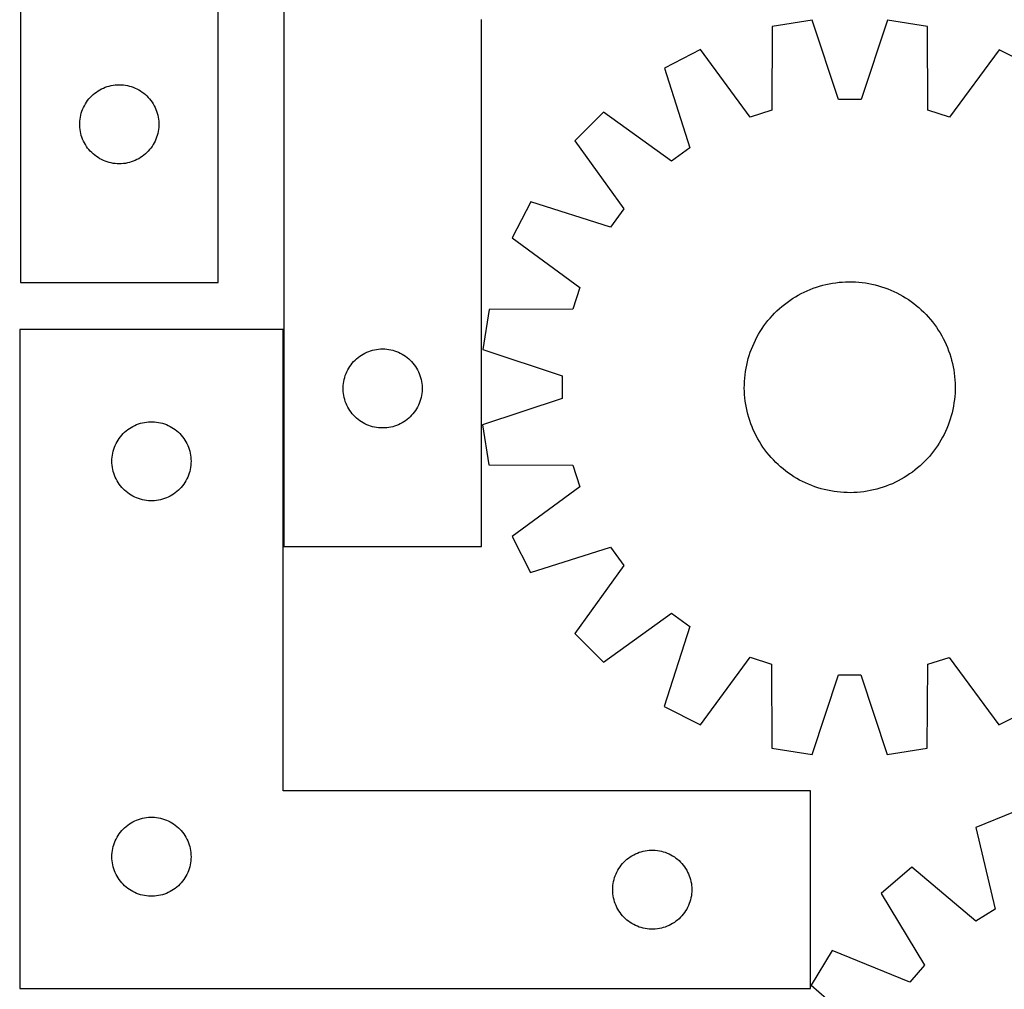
# Model space of a CAD drawing. Header units: millimetres. Extents: x 7 to 1493, y 7 to 2993.
# Tile 7 of 13: x 7 to 380, y 2424 to 2792. Entities that reach past the tile are written whole.
import ezdxf

# ---------------------------------------------------------------- set-up
doc = ezdxf.new("R2010")
doc.units = ezdxf.units.MM
doc.layers.add('COMMON', color=5, linetype='CONTINUOUS', true_color=0x0000ff)
doc.layers.add('CUT', color=7, linetype='CONTINUOUS', true_color=0x000000)

msp = doc.modelspace()

# ---------------------------------------------------------------- linework, layer by layer
at = {"layer": 'COMMON'}
msp.add_line((106.611902, 2591.950983), (106.611902, 2674.332825), dxfattribs=at)
at = {"layer": 'CUT'}
for p, q in [((6.792164, 2992.150984), (6.792164, 2692.150984)), ((81.792164, 2692.150984), (81.792164, 2892.150984)), ((106.711902, 2891.950983), (106.711902, 2591.950983)), ((181.711902, 2591.950983), (181.711902, 2791.950983)), ((307.196099, 2791.690685), (291.998923, 2789.287275)), ((317.17141, 2761.5333), (307.196099, 2791.690685)), ((335.734945, 2791.684117), (325.745753, 2761.531326)), ((350.931014, 2789.273711), (335.734945, 2791.684117)), ((291.998923, 2789.287275), (291.816361, 2757.523436)), ((351.098954, 2757.509792), (350.931014, 2789.273711)), ((264.854836, 2780.474533), (251.144158, 2773.492567)), ((283.661066, 2754.875695), (264.854836, 2780.474533)), ((378.07104, 2780.448475), (359.253029, 2754.858297)), ((391.778503, 2773.4602), (378.07104, 2780.448475)), ((251.144158, 2773.492567), (260.786098, 2743.226947)), ((34.983022, 2763.912781), (35.600848, 2764.376409)), ((35.600848, 2764.376409), (36.241721, 2764.807617)), ((36.241721, 2764.807617), (36.903943, 2765.205262)), ((36.903943, 2765.205262), (37.585757, 2765.56829)), ((37.585757, 2765.56829), (38.285355, 2765.895737)), ((38.285355, 2765.895737), (39.000883, 2766.186736)), ((39.000883, 2766.186736), (39.730442, 2766.440514)), ((39.730442, 2766.440514), (40.472097, 2766.6564)), ((40.472097, 2766.6564), (41.223883, 2766.833819)), ((41.223883, 2766.833819), (41.983805, 2766.972302)), ((41.983805, 2766.972302), (42.749849, 2767.071482)), ((42.749849, 2767.071482), (43.519983, 2767.131095)), ((43.519983, 2767.131095), (44.292164, 2767.150984)), ((44.292164, 2767.150984), (45.064345, 2767.131095)), ((45.064345, 2767.131095), (45.834479, 2767.071482)), ((45.834479, 2767.071482), (46.600523, 2766.972302)), ((46.600523, 2766.972302), (47.360445, 2766.833819)), ((47.360445, 2766.833819), (48.112231, 2766.6564)), ((48.112231, 2766.6564), (48.853887, 2766.440514)), ((48.853887, 2766.440514), (49.583445, 2766.186736)), ((49.583445, 2766.186736), (50.298973, 2765.895737)), ((50.298973, 2765.895737), (50.998571, 2765.56829)), ((50.998571, 2765.56829), (51.680385, 2765.205262)), ((51.680385, 2765.205262), (52.342607, 2764.807617)), ((52.342607, 2764.807617), (52.98348, 2764.376409)), ((52.98348, 2764.376409), (53.601306, 2763.912781)), ((31.847009, 2760.52464), (32.294575, 2761.154198)), ((32.294575, 2761.154198), (32.773957, 2761.759881)), ((32.773957, 2761.759881), (33.283884, 2762.340084)), ((33.283884, 2762.340084), (33.823002, 2762.893267)), ((33.823002, 2762.893267), (34.389882, 2763.417963)), ((34.389882, 2763.417963), (34.983022, 2763.912781)), ((53.601306, 2763.912781), (54.194446, 2763.417963)), ((54.194446, 2763.417963), (54.761326, 2762.893267)), ((54.761326, 2762.893267), (55.300445, 2762.340084)), ((55.300445, 2762.340084), (55.810371, 2761.759881)), ((55.810371, 2761.759881), (56.289753, 2761.154198)), ((56.289753, 2761.154198), (56.737319, 2760.52464)), ((325.745753, 2761.531326), (317.17141, 2761.5333)), ((29.889916, 2756.343268), (30.124826, 2757.079119)), ((30.124826, 2757.079119), (30.397304, 2757.801902)), ((30.397304, 2757.801902), (30.70663, 2758.5097)), ((30.70663, 2758.5097), (31.051982, 2759.200635)), ((31.051982, 2759.200635), (31.432445, 2759.872876)), ((31.432445, 2759.872876), (31.847009, 2760.52464)), ((56.737319, 2760.52464), (57.151883, 2759.872876)), ((57.151883, 2759.872876), (57.532346, 2759.200635)), ((57.532346, 2759.200635), (57.877698, 2758.5097)), ((57.877698, 2758.5097), (58.187024, 2757.801902)), ((58.187024, 2757.801902), (58.459502, 2757.079119)), ((58.459502, 2757.079119), (58.694412, 2756.343268)), ((291.816361, 2757.523436), (283.661066, 2754.875695)), ((359.253029, 2754.858297), (351.098954, 2757.509792)), ((29.297137, 2752.537202), (29.336901, 2753.308616)), ((29.336901, 2753.308616), (29.416324, 2754.076959)), ((29.416324, 2754.076959), (29.535195, 2754.840195)), ((29.535195, 2754.840195), (29.693198, 2755.5963)), ((29.693198, 2755.5963), (29.889916, 2756.343268)), ((58.694412, 2756.343268), (58.89113, 2755.5963)), ((58.89113, 2755.5963), (59.049133, 2754.840195)), ((59.049133, 2754.840195), (59.168004, 2754.076959)), ((59.168004, 2754.076959), (59.247427, 2753.308616)), ((59.247427, 2753.308616), (59.287191, 2752.537202)), ((228.051885, 2756.723168), (217.169801, 2745.846092)), ((253.848148, 2738.188671), (228.051885, 2756.723168)), ((29.297137, 2751.764765), (29.297137, 2752.537202)), ((29.336901, 2750.993352), (29.297137, 2751.764765)), ((29.416324, 2750.225008), (29.336901, 2750.993352)), ((29.535195, 2749.461772), (29.416324, 2750.225008)), ((29.693198, 2748.705668), (29.535195, 2749.461772)), ((59.049133, 2749.461772), (58.89113, 2748.705668)), ((59.168004, 2750.225008), (59.049133, 2749.461772)), ((59.247427, 2750.993352), (59.168004, 2750.225008)), ((59.287191, 2751.764765), (59.247427, 2750.993352)), ((59.287191, 2752.537202), (59.287191, 2751.764765)), ((29.889916, 2747.958699), (29.693198, 2748.705668)), ((30.124826, 2747.222848), (29.889916, 2747.958699)), ((30.397304, 2746.500065), (30.124826, 2747.222848)), ((30.70663, 2745.792268), (30.397304, 2746.500065)), ((31.051982, 2745.101333), (30.70663, 2745.792268)), ((57.877698, 2745.792268), (57.532346, 2745.101333)), ((58.187024, 2746.500065), (57.877698, 2745.792268)), ((58.459502, 2747.222848), (58.187024, 2746.500065)), ((58.694412, 2747.958699), (58.459502, 2747.222848)), ((58.89113, 2748.705668), (58.694412, 2747.958699)), ((217.169801, 2745.846092), (235.692421, 2720.0413)), ((31.432445, 2744.429092), (31.051982, 2745.101333)), ((31.847009, 2743.777328), (31.432445, 2744.429092)), ((32.294575, 2743.147769), (31.847009, 2743.777328)), ((32.773957, 2742.542086), (32.294575, 2743.147769)), ((33.283884, 2741.961884), (32.773957, 2742.542086)), ((33.823002, 2741.408701), (33.283884, 2741.961884)), ((55.300445, 2741.961884), (54.761326, 2741.408701)), ((55.810371, 2742.542086), (55.300445, 2741.961884)), ((56.289753, 2743.147769), (55.810371, 2742.542086)), ((56.737319, 2743.777328), (56.289753, 2743.147769)), ((57.151883, 2744.429092), (56.737319, 2743.777328)), ((57.532346, 2745.101333), (57.151883, 2744.429092)), ((260.786098, 2743.226947), (253.848148, 2738.188671)), ((34.389882, 2740.884005), (33.823002, 2741.408701)), ((34.983022, 2740.389187), (34.389882, 2740.884005)), ((35.600848, 2739.925559), (34.983022, 2740.389187)), ((36.241721, 2739.49435), (35.600848, 2739.925559)), ((36.903943, 2739.096705), (36.241721, 2739.49435)), ((37.585757, 2738.733677), (36.903943, 2739.096705)), ((38.285355, 2738.40623), (37.585757, 2738.733677)), ((39.000883, 2738.115231), (38.285355, 2738.40623)), ((50.298973, 2738.40623), (49.583445, 2738.115231)), ((50.998571, 2738.733677), (50.298973, 2738.40623)), ((51.680385, 2739.096705), (50.998571, 2738.733677)), ((52.342607, 2739.49435), (51.680385, 2739.096705)), ((52.98348, 2739.925559), (52.342607, 2739.49435)), ((53.601306, 2740.389187), (52.98348, 2739.925559)), ((54.194446, 2740.884005), (53.601306, 2740.389187)), ((54.761326, 2741.408701), (54.194446, 2740.884005)), ((39.730442, 2737.861453), (39.000883, 2738.115231)), ((40.472097, 2737.645568), (39.730442, 2737.861453)), ((41.223883, 2737.468148), (40.472097, 2737.645568)), ((41.983805, 2737.329665), (41.223883, 2737.468148)), ((42.749849, 2737.230486), (41.983805, 2737.329665)), ((43.519983, 2737.170872), (42.749849, 2737.230486)), ((44.292164, 2737.150984), (43.519983, 2737.170872)), ((45.064345, 2737.170872), (44.292164, 2737.150984)), ((45.834479, 2737.230486), (45.064345, 2737.170872)), ((46.600523, 2737.329665), (45.834479, 2737.230486)), ((47.360445, 2737.468148), (46.600523, 2737.329665)), ((48.112231, 2737.645568), (47.360445, 2737.468148)), ((48.853887, 2737.861453), (48.112231, 2737.645568)), ((49.583445, 2738.115231), (48.853887, 2737.861453)), ((200.389773, 2722.761541), (193.401498, 2709.054077)), ((230.650952, 2713.10567), (200.389773, 2722.761541)), ((235.692421, 2720.0413), (230.650952, 2713.10567)), ((193.401498, 2709.054077), (218.991676, 2690.236066)), ((6.792164, 2692.150984), (81.792164, 2692.150984)), ((218.991676, 2690.236066), (216.340181, 2682.081991)), ((306.425378, 2689.494224), (307.597423, 2689.947344)), ((307.597423, 2689.947344), (308.783123, 2690.363425)), ((308.783123, 2690.363425), (309.981306, 2690.742058)), ((309.981306, 2690.742058), (311.190792, 2691.082868)), ((311.190792, 2691.082868), (312.410386, 2691.385518)), ((312.410386, 2691.385518), (313.638885, 2691.649711)), ((313.638885, 2691.649711), (314.875076, 2691.875186)), ((314.875076, 2691.875186), (316.117739, 2692.061719)), ((316.117739, 2692.061719), (317.365648, 2692.209128)), ((317.365648, 2692.209128), (318.617572, 2692.317266)), ((318.617572, 2692.317266), (319.872275, 2692.386027)), ((319.872275, 2692.386027), (321.128518, 2692.415343)), ((321.128518, 2692.415343), (322.385062, 2692.405184)), ((322.385062, 2692.405184), (323.640667, 2692.355562)), ((323.640667, 2692.355562), (324.894094, 2692.266525)), ((324.894094, 2692.266525), (326.144106, 2692.13816)), ((326.144106, 2692.13816), (327.389469, 2691.970595)), ((327.389469, 2691.970595), (328.628954, 2691.763995)), ((328.628954, 2691.763995), (329.861338, 2691.518564)), ((329.861338, 2691.518564), (331.085405, 2691.234544)), ((331.085405, 2691.234544), (332.299946, 2690.912215)), ((332.299946, 2690.912215), (333.503764, 2690.551895)), ((333.503764, 2690.551895), (334.695669, 2690.15394)), ((334.695669, 2690.15394), (335.874487, 2689.718743)), ((335.874487, 2689.718743), (337.039053, 2689.246734)), ((298.698568, 2685.327359), (299.743541, 2686.02524)), ((299.743541, 2686.02524), (300.80992, 2686.689953)), ((300.80992, 2686.689953), (301.896651, 2687.320843)), ((301.896651, 2687.320843), (303.002663, 2687.917286)), ((303.002663, 2687.917286), (304.126864, 2688.478694)), ((304.126864, 2688.478694), (305.268145, 2689.004513)), ((305.268145, 2689.004513), (306.425378, 2689.494224)), ((337.039053, 2689.246734), (338.188218, 2688.738377)), ((338.188218, 2688.738377), (339.320848, 2688.194175)), ((339.320848, 2688.194175), (340.435825, 2687.614664)), ((340.435825, 2687.614664), (341.53205, 2687.000418)), ((341.53205, 2687.000418), (342.608439, 2686.352041)), ((342.608439, 2686.352041), (343.663931, 2685.670174)), ((293.830081, 2681.36565), (294.753016, 2682.218409)), ((294.753016, 2682.218409), (295.702281, 2683.041757)), ((295.702281, 2683.041757), (296.676941, 2683.834881)), ((296.676941, 2683.834881), (297.676031, 2684.596999)), ((297.676031, 2684.596999), (298.698568, 2685.327359)), ((343.663931, 2685.670174), (344.697485, 2684.95549)), ((344.697485, 2684.95549), (345.70808, 2684.208693)), ((345.70808, 2684.208693), (346.694719, 2683.430522)), ((346.694719, 2683.430522), (347.656427, 2682.621743)), ((347.656427, 2682.621743), (348.592257, 2681.783155)), ((184.576262, 2681.914051), (182.165856, 2666.717983)), ((216.340181, 2682.081991), (184.576262, 2681.914051)), ((290.419452, 2677.677756), (291.22823, 2678.639465)), ((291.22823, 2678.639465), (292.066818, 2679.575295)), ((292.066818, 2679.575295), (292.934386, 2680.484322)), ((292.934386, 2680.484322), (293.830081, 2681.36565)), ((348.592257, 2681.783155), (349.501285, 2680.915587)), ((349.501285, 2680.915587), (350.382613, 2680.019893)), ((350.382613, 2680.019893), (351.235372, 2679.096957)), ((351.235372, 2679.096957), (352.05872, 2678.147692)), ((288.179799, 2674.646968), (288.894484, 2675.680522)), ((288.894484, 2675.680522), (289.64128, 2676.691117)), ((289.64128, 2676.691117), (290.419452, 2677.677756)), ((352.05872, 2678.147692), (352.851844, 2677.173033)), ((352.851844, 2677.173033), (353.613962, 2676.173942)), ((353.613962, 2676.173942), (354.344322, 2675.151405)), ((354.344322, 2675.151405), (355.042203, 2674.106432)), ((106.511901, 2674.332825), (6.511901, 2674.332825)), ((6.511901, 2674.332825), (6.511901, 2424.332825)), ((106.511901, 2499.332825), (106.511901, 2674.332825)), ((285.655798, 2670.303885), (286.235309, 2671.418862)), ((286.235309, 2671.418862), (286.849555, 2672.515087)), ((286.849555, 2672.515087), (287.497932, 2673.591476)), ((287.497932, 2673.591476), (288.179799, 2674.646968)), ((355.042203, 2674.106432), (355.706916, 2673.040053)), ((355.706916, 2673.040053), (356.337806, 2671.953322)), ((356.337806, 2671.953322), (356.934249, 2670.84731)), ((284.13123, 2666.857524), (284.60324, 2668.02209)), ((284.60324, 2668.02209), (285.111596, 2669.171255)), ((285.111596, 2669.171255), (285.655798, 2670.303885)), ((356.934249, 2670.84731), (357.495657, 2669.723109)), ((357.495657, 2669.723109), (358.021476, 2668.581828)), ((358.021476, 2668.581828), (358.511187, 2667.424595)), ((358.511187, 2667.424595), (358.964307, 2666.25255)), ((134.30962, 2663.217962), (134.90276, 2663.71278)), ((134.90276, 2663.71278), (135.520585, 2664.176408)), ((135.520585, 2664.176408), (136.161459, 2664.607616)), ((136.161459, 2664.607616), (136.823681, 2665.005261)), ((136.823681, 2665.005261), (137.505495, 2665.368289)), ((137.505495, 2665.368289), (138.205093, 2665.695736)), ((138.205093, 2665.695736), (138.920621, 2665.986735)), ((138.920621, 2665.986735), (139.650179, 2666.240513)), ((139.650179, 2666.240513), (140.391835, 2666.456399)), ((140.391835, 2666.456399), (141.143621, 2666.633818)), ((141.143621, 2666.633818), (141.903543, 2666.772301)), ((141.903543, 2666.772301), (142.669587, 2666.871481)), ((142.669587, 2666.871481), (143.439721, 2666.931094)), ((143.439721, 2666.931094), (144.211902, 2666.950983)), ((144.211902, 2666.950983), (144.984083, 2666.931094)), ((144.984083, 2666.931094), (145.754217, 2666.871481)), ((145.754217, 2666.871481), (146.520261, 2666.772301)), ((146.520261, 2666.772301), (147.280183, 2666.633818)), ((147.280183, 2666.633818), (148.031969, 2666.456399)), ((148.031969, 2666.456399), (148.773624, 2666.240513)), ((148.773624, 2666.240513), (149.503183, 2665.986735)), ((149.503183, 2665.986735), (150.218711, 2665.695736)), ((150.218711, 2665.695736), (150.918309, 2665.368289)), ((150.918309, 2665.368289), (151.600123, 2665.005261)), ((151.600123, 2665.005261), (152.262345, 2664.607616)), ((152.262345, 2664.607616), (152.903218, 2664.176408)), ((152.903218, 2664.176408), (153.521044, 2663.71278)), ((153.521044, 2663.71278), (154.114184, 2663.217962)), ((182.165856, 2666.717983), (212.318647, 2656.72879)), ((282.937759, 2663.282983), (283.298078, 2664.486801)), ((283.298078, 2664.486801), (283.696033, 2665.678706)), ((283.696033, 2665.678706), (284.13123, 2666.857524)), ((358.964307, 2666.25255), (359.380388, 2665.06685)), ((359.380388, 2665.06685), (359.759021, 2663.868667)), ((359.759021, 2663.868667), (360.099831, 2662.659181)), ((131.352183, 2659.672875), (131.766747, 2660.324639)), ((131.766747, 2660.324639), (132.214313, 2660.954197)), ((132.214313, 2660.954197), (132.693695, 2661.55988)), ((132.693695, 2661.55988), (133.203621, 2662.140083)), ((133.203621, 2662.140083), (133.74274, 2662.693266)), ((133.74274, 2662.693266), (134.30962, 2663.217962)), ((154.114184, 2663.217962), (154.681064, 2662.693266)), ((154.681064, 2662.693266), (155.220182, 2662.140083)), ((155.220182, 2662.140083), (155.730109, 2661.55988)), ((155.730109, 2661.55988), (156.209491, 2660.954197)), ((156.209491, 2660.954197), (156.657057, 2660.324639)), ((156.657057, 2660.324639), (157.071621, 2659.672875)), ((282.085978, 2659.611991), (282.331409, 2660.844375)), ((282.331409, 2660.844375), (282.61543, 2662.068442)), ((282.61543, 2662.068442), (282.937759, 2663.282983)), ((360.099831, 2662.659181), (360.402481, 2661.439587)), ((360.402481, 2661.439587), (360.666674, 2660.211088)), ((360.666674, 2660.211088), (360.892149, 2658.974897)), ((129.612936, 2655.396299), (129.809654, 2656.143267)), ((129.809654, 2656.143267), (130.044564, 2656.879118)), ((130.044564, 2656.879118), (130.317042, 2657.601901)), ((130.317042, 2657.601901), (130.626368, 2658.309699)), ((130.626368, 2658.309699), (130.97172, 2659.000634)), ((130.97172, 2659.000634), (131.352183, 2659.672875)), ((157.071621, 2659.672875), (157.452084, 2659.000634)), ((157.452084, 2659.000634), (157.797436, 2658.309699)), ((157.797436, 2658.309699), (158.106761, 2657.601901)), ((158.106761, 2657.601901), (158.37924, 2656.879118)), ((158.37924, 2656.879118), (158.61415, 2656.143267)), ((158.61415, 2656.143267), (158.810868, 2655.396299)), ((212.318647, 2656.72879), (212.316673, 2648.154447)), ((281.583448, 2655.877132), (281.711813, 2657.127143)), ((281.711813, 2657.127143), (281.879378, 2658.372506)), ((281.879378, 2658.372506), (282.085978, 2659.611991)), ((360.892149, 2658.974897), (361.078682, 2657.732234)), ((361.078682, 2657.732234), (361.226091, 2656.484325)), ((361.226091, 2656.484325), (361.334229, 2655.232401)), ((129.216875, 2652.337201), (129.256639, 2653.108615)), ((129.216875, 2651.564764), (129.216875, 2652.337201)), ((129.256639, 2653.108615), (129.336062, 2653.876958)), ((129.336062, 2653.876958), (129.454933, 2654.640194)), ((129.454933, 2654.640194), (129.612936, 2655.396299)), ((158.810868, 2655.396299), (158.968871, 2654.640194)), ((158.968871, 2654.640194), (159.087742, 2653.876958)), ((159.087742, 2653.876958), (159.167165, 2653.108615)), ((159.167165, 2653.108615), (159.206929, 2652.337201)), ((159.206929, 2652.337201), (159.206929, 2651.564764)), ((281.43463, 2652.111555), (281.444789, 2653.368099)), ((281.444789, 2653.368099), (281.494411, 2654.623705)), ((281.494411, 2654.623705), (281.583448, 2655.877132)), ((361.334229, 2655.232401), (361.40299, 2653.977698)), ((361.40299, 2653.977698), (361.432306, 2652.721455)), ((361.432306, 2652.721455), (361.422147, 2651.464911)), ((129.256639, 2650.793351), (129.216875, 2651.564764)), ((129.336062, 2650.025007), (129.256639, 2650.793351)), ((129.454933, 2649.261771), (129.336062, 2650.025007)), ((129.612936, 2648.505667), (129.454933, 2649.261771)), ((158.968871, 2649.261771), (158.810868, 2648.505667)), ((159.087742, 2650.025007), (158.968871, 2649.261771)), ((159.167165, 2650.793351), (159.087742, 2650.025007)), ((159.206929, 2651.564764), (159.167165, 2650.793351)), ((281.463946, 2650.855312), (281.43463, 2652.111555)), ((281.532707, 2649.600609), (281.463946, 2650.855312)), ((281.640845, 2648.348685), (281.532707, 2649.600609)), ((361.283488, 2648.955879), (361.155123, 2647.705867)), ((361.372525, 2650.209306), (361.283488, 2648.955879)), ((361.422147, 2651.464911), (361.372525, 2650.209306)), ((129.809654, 2647.758698), (129.612936, 2648.505667)), ((130.044564, 2647.022847), (129.809654, 2647.758698)), ((130.317042, 2646.300064), (130.044564, 2647.022847)), ((130.626368, 2645.592267), (130.317042, 2646.300064)), ((130.97172, 2644.901332), (130.626368, 2645.592267)), ((131.352183, 2644.229091), (130.97172, 2644.901332)), ((157.452084, 2644.901332), (157.071621, 2644.229091)), ((157.797436, 2645.592267), (157.452084, 2644.901332)), ((158.106761, 2646.300064), (157.797436, 2645.592267)), ((158.37924, 2647.022847), (158.106761, 2646.300064)), ((158.61415, 2647.758698), (158.37924, 2647.022847)), ((158.810868, 2648.505667), (158.61415, 2647.758698)), ((212.316673, 2648.154447), (182.159288, 2638.179136)), ((281.788254, 2647.100776), (281.640845, 2648.348685)), ((281.974787, 2645.858113), (281.788254, 2647.100776)), ((282.200262, 2644.621922), (281.974787, 2645.858113)), ((360.780958, 2645.221019), (360.535527, 2643.988635)), ((360.987558, 2646.460504), (360.780958, 2645.221019)), ((361.155123, 2647.705867), (360.987558, 2646.460504)), ((131.766747, 2643.577327), (131.352183, 2644.229091)), ((132.214313, 2642.947768), (131.766747, 2643.577327)), ((132.693695, 2642.342085), (132.214313, 2642.947768)), ((133.203621, 2641.761883), (132.693695, 2642.342085)), ((133.74274, 2641.2087), (133.203621, 2641.761883)), ((134.30962, 2640.684004), (133.74274, 2641.2087)), ((154.681064, 2641.2087), (154.114184, 2640.684004)), ((155.220182, 2641.761883), (154.681064, 2641.2087)), ((155.730109, 2642.342085), (155.220182, 2641.761883)), ((156.209491, 2642.947768), (155.730109, 2642.342085)), ((156.657057, 2643.577327), (156.209491, 2642.947768)), ((157.071621, 2644.229091), (156.657057, 2643.577327)), ((282.464455, 2643.393423), (282.200262, 2644.621922)), ((282.767106, 2642.173829), (282.464455, 2643.393423)), ((283.107915, 2640.964344), (282.767106, 2642.173829)), ((359.929178, 2641.550027), (359.568858, 2640.346209)), ((360.251507, 2642.764568), (359.929178, 2641.550027)), ((360.535527, 2643.988635), (360.251507, 2642.764568)), ((48.790009, 2637.192545), (49.46225, 2637.573007)), ((49.46225, 2637.573007), (50.153185, 2637.918359)), ((50.153185, 2637.918359), (50.860983, 2638.227685)), ((50.860983, 2638.227685), (51.583765, 2638.500164)), ((51.583765, 2638.500164), (52.319616, 2638.735074)), ((52.319616, 2638.735074), (53.066585, 2638.931791)), ((53.066585, 2638.931791), (53.82269, 2639.089795)), ((53.82269, 2639.089795), (54.585926, 2639.208666)), ((54.585926, 2639.208666), (55.354269, 2639.288088)), ((55.354269, 2639.288088), (56.125682, 2639.327852)), ((56.125682, 2639.327852), (56.89812, 2639.327852)), ((56.89812, 2639.327852), (57.669533, 2639.288088)), ((57.669533, 2639.288088), (58.437876, 2639.208666)), ((58.437876, 2639.208666), (59.201112, 2639.089795)), ((59.201112, 2639.089795), (59.957217, 2638.931791)), ((59.957217, 2638.931791), (60.704185, 2638.735074)), ((60.704185, 2638.735074), (61.440037, 2638.500164)), ((61.440037, 2638.500164), (62.162819, 2638.227685)), ((62.162819, 2638.227685), (62.870617, 2637.918359)), ((62.870617, 2637.918359), (63.561552, 2637.573007)), ((63.561552, 2637.573007), (64.233793, 2637.192545)), ((134.90276, 2640.189186), (134.30962, 2640.684004)), ((135.520585, 2639.725558), (134.90276, 2640.189186)), ((136.161459, 2639.294349), (135.520585, 2639.725558)), ((136.823681, 2638.896704), (136.161459, 2639.294349)), ((137.505495, 2638.533676), (136.823681, 2638.896704)), ((138.205093, 2638.206229), (137.505495, 2638.533676)), ((138.920621, 2637.91523), (138.205093, 2638.206229)), ((139.650179, 2637.661452), (138.920621, 2637.91523)), ((140.391835, 2637.445567), (139.650179, 2637.661452)), ((141.143621, 2637.268147), (140.391835, 2637.445567)), ((148.031969, 2637.445567), (147.280183, 2637.268147)), ((148.773624, 2637.661452), (148.031969, 2637.445567)), ((149.503183, 2637.91523), (148.773624, 2637.661452)), ((150.218711, 2638.206229), (149.503183, 2637.91523)), ((150.918309, 2638.533676), (150.218711, 2638.206229)), ((151.600123, 2638.896704), (150.918309, 2638.533676)), ((152.262345, 2639.294349), (151.600123, 2638.896704)), ((152.903218, 2639.725558), (152.262345, 2639.294349)), ((153.521044, 2640.189186), (152.903218, 2639.725558)), ((154.114184, 2640.684004), (153.521044, 2640.189186)), ((182.159288, 2638.179136), (184.562699, 2622.98196)), ((283.486548, 2639.76616), (283.107915, 2640.964344)), ((283.902629, 2638.58046), (283.486548, 2639.76616)), ((284.355749, 2637.408415), (283.902629, 2638.58046)), ((284.84546, 2636.251182), (284.355749, 2637.408415)), ((358.735706, 2637.975486), (358.263696, 2636.81092)), ((359.170903, 2639.154304), (358.735706, 2637.975486)), ((359.568858, 2640.346209), (359.170903, 2639.154304)), ((44.286476, 2633.024142), (44.750104, 2633.641968)), ((44.750104, 2633.641968), (45.244922, 2634.235107)), ((45.244922, 2634.235107), (45.769618, 2634.801988)), ((45.769618, 2634.801988), (46.322801, 2635.341106)), ((46.322801, 2635.341106), (46.903003, 2635.851032)), ((46.903003, 2635.851032), (47.508687, 2636.330414)), ((47.508687, 2636.330414), (48.138245, 2636.777981)), ((48.138245, 2636.777981), (48.790009, 2637.192545)), ((64.233793, 2637.192545), (64.885557, 2636.777981)), ((64.885557, 2636.777981), (65.515115, 2636.330414)), ((65.515115, 2636.330414), (66.120799, 2635.851032)), ((66.120799, 2635.851032), (66.701001, 2635.341106)), ((66.701001, 2635.341106), (67.254184, 2634.801988)), ((67.254184, 2634.801988), (67.77888, 2634.235107)), ((67.77888, 2634.235107), (68.273698, 2633.641968)), ((68.273698, 2633.641968), (68.737326, 2633.024142)), ((141.903543, 2637.129664), (141.143621, 2637.268147)), ((142.669587, 2637.030485), (141.903543, 2637.129664)), ((143.439721, 2636.970871), (142.669587, 2637.030485)), ((144.211902, 2636.950983), (143.439721, 2636.970871)), ((144.984083, 2636.970871), (144.211902, 2636.950983)), ((145.754217, 2637.030485), (144.984083, 2636.970871)), ((146.520261, 2637.129664), (145.754217, 2637.030485)), ((147.280183, 2637.268147), (146.520261, 2637.129664)), ((285.371279, 2635.109901), (284.84546, 2636.251182)), ((285.932687, 2633.9857), (285.371279, 2635.109901)), ((286.52913, 2632.879688), (285.932687, 2633.9857)), ((357.211138, 2634.529125), (356.631627, 2633.414148)), ((357.75534, 2635.661755), (357.211138, 2634.529125)), ((358.263696, 2636.81092), (357.75534, 2635.661755)), ((42.476149, 2629.624107), (42.767147, 2630.339634)), ((42.767147, 2630.339634), (43.094595, 2631.039232)), ((43.094595, 2631.039232), (43.457622, 2631.721046)), ((43.457622, 2631.721046), (43.855268, 2632.383268)), ((43.855268, 2632.383268), (44.286476, 2633.024142)), ((68.737326, 2633.024142), (69.168534, 2632.383268)), ((69.168534, 2632.383268), (69.56618, 2631.721046)), ((69.56618, 2631.721046), (69.929207, 2631.039232)), ((69.929207, 2631.039232), (70.256655, 2630.339634)), ((70.256655, 2630.339634), (70.547653, 2629.624107)), ((287.16002, 2631.792957), (286.52913, 2632.879688)), ((287.824733, 2630.726578), (287.16002, 2631.792957)), ((288.522614, 2629.681605), (287.824733, 2630.726578)), ((354.687137, 2630.186042), (353.972453, 2629.152488)), ((355.369004, 2631.241534), (354.687137, 2630.186042)), ((356.017381, 2632.317923), (355.369004, 2631.241534)), ((356.631627, 2633.414148), (356.017381, 2632.317923)), ((41.591403, 2625.87514), (41.690583, 2626.641184)), ((41.690583, 2626.641184), (41.829066, 2627.401106)), ((41.829066, 2627.401106), (42.006485, 2628.152892)), ((42.006485, 2628.152892), (42.22237, 2628.894548)), ((42.22237, 2628.894548), (42.476149, 2629.624107)), ((70.547653, 2629.624107), (70.801432, 2628.894548)), ((70.801432, 2628.894548), (71.017317, 2628.152892)), ((71.017317, 2628.152892), (71.194736, 2627.401106)), ((71.194736, 2627.401106), (71.333219, 2626.641184)), ((71.333219, 2626.641184), (71.432399, 2625.87514)), ((289.252974, 2628.659068), (288.522614, 2629.681605)), ((290.015092, 2627.659978), (289.252974, 2628.659068)), ((290.808216, 2626.685318), (290.015092, 2627.659978)), ((291.631564, 2625.736053), (290.808216, 2626.685318)), ((351.638706, 2626.193546), (350.800118, 2625.257716)), ((352.447485, 2627.155255), (351.638706, 2626.193546)), ((353.225656, 2628.141893), (352.447485, 2627.155255)), ((353.972453, 2629.152488), (353.225656, 2628.141893)), ((41.511901, 2624.332825), (41.53179, 2625.105007)), ((41.53179, 2623.560644), (41.511901, 2624.332825)), ((41.53179, 2625.105007), (41.591403, 2625.87514)), ((41.591403, 2622.79051), (41.53179, 2623.560644)), ((41.690583, 2622.024467), (41.591403, 2622.79051)), ((71.432399, 2622.79051), (71.333219, 2622.024467)), ((71.432399, 2625.87514), (71.492012, 2625.105007)), ((71.492012, 2623.560644), (71.432399, 2622.79051)), ((71.492012, 2625.105007), (71.511901, 2624.332825)), ((71.511901, 2624.332825), (71.492012, 2623.560644)), ((184.562699, 2622.98196), (216.326537, 2622.799398)), ((216.326537, 2622.799398), (218.974278, 2614.644103)), ((292.484323, 2624.813118), (291.631564, 2625.736053)), ((293.365651, 2623.917424), (292.484323, 2624.813118)), ((294.274679, 2623.049855), (293.365651, 2623.917424)), ((295.210509, 2622.211267), (294.274679, 2623.049855)), ((348.11392, 2622.614601), (347.164655, 2621.791254)), ((349.036856, 2623.46736), (348.11392, 2622.614601)), ((349.93255, 2624.348688), (349.036856, 2623.46736)), ((350.800118, 2625.257716), (349.93255, 2624.348688)), ((41.829066, 2621.264544), (41.690583, 2622.024467)), ((42.006485, 2620.512759), (41.829066, 2621.264544)), ((42.22237, 2619.771103), (42.006485, 2620.512759)), ((42.476149, 2619.041544), (42.22237, 2619.771103)), ((42.767147, 2618.326017), (42.476149, 2619.041544)), ((70.547653, 2619.041544), (70.256655, 2618.326017)), ((70.801432, 2619.771103), (70.547653, 2619.041544)), ((71.017317, 2620.512759), (70.801432, 2619.771103)), ((71.194736, 2621.264544), (71.017317, 2620.512759)), ((71.333219, 2622.024467), (71.194736, 2621.264544)), ((296.172217, 2621.402489), (295.210509, 2622.211267)), ((297.158856, 2620.624317), (296.172217, 2621.402489)), ((298.169451, 2619.877521), (297.158856, 2620.624317)), ((299.203005, 2619.162836), (298.169451, 2619.877521)), ((300.258497, 2618.480969), (299.203005, 2619.162836)), ((343.123395, 2618.80777), (342.057016, 2618.143057)), ((344.168368, 2619.505651), (343.123395, 2618.80777)), ((345.190905, 2620.236011), (344.168368, 2619.505651)), ((346.189996, 2620.998129), (345.190905, 2620.236011)), ((347.164655, 2621.791254), (346.189996, 2620.998129)), ((43.094595, 2617.626419), (42.767147, 2618.326017)), ((43.457622, 2616.944604), (43.094595, 2617.626419)), ((43.855268, 2616.282383), (43.457622, 2616.944604)), ((44.286476, 2615.641509), (43.855268, 2616.282383)), ((44.750104, 2615.023683), (44.286476, 2615.641509)), ((45.244922, 2614.430544), (44.750104, 2615.023683)), ((68.273698, 2615.023683), (67.77888, 2614.430544)), ((68.737326, 2615.641509), (68.273698, 2615.023683)), ((69.168534, 2616.282383), (68.737326, 2615.641509)), ((69.56618, 2616.944604), (69.168534, 2616.282383)), ((69.929207, 2617.626419), (69.56618, 2616.944604)), ((70.256655, 2618.326017), (69.929207, 2617.626419)), ((301.334886, 2617.832592), (300.258497, 2618.480969)), ((302.431111, 2617.218346), (301.334886, 2617.832592)), ((303.546088, 2616.638835), (302.431111, 2617.218346)), ((304.678718, 2616.094633), (303.546088, 2616.638835)), ((305.827883, 2615.586277), (304.678718, 2616.094633)), ((306.992449, 2615.114267), (305.827883, 2615.586277)), ((308.171267, 2614.67907), (306.992449, 2615.114267)), ((336.441558, 2615.338786), (335.269513, 2614.885666)), ((337.598791, 2615.828497), (336.441558, 2615.338786)), ((338.740072, 2616.354316), (337.598791, 2615.828497)), ((339.864273, 2616.915724), (338.740072, 2616.354316)), ((340.970285, 2617.512167), (339.864273, 2616.915724)), ((342.057016, 2618.143057), (340.970285, 2617.512167)), ((45.769618, 2613.863663), (45.244922, 2614.430544)), ((46.322801, 2613.324545), (45.769618, 2613.863663)), ((46.903003, 2612.814619), (46.322801, 2613.324545)), ((47.508687, 2612.335237), (46.903003, 2612.814619)), ((48.138245, 2611.88767), (47.508687, 2612.335237)), ((48.790009, 2611.473106), (48.138245, 2611.88767)), ((49.46225, 2611.092643), (48.790009, 2611.473106)), ((64.233793, 2611.473106), (63.561552, 2611.092643)), ((64.885557, 2611.88767), (64.233793, 2611.473106)), ((65.515115, 2612.335237), (64.885557, 2611.88767)), ((66.120799, 2612.814619), (65.515115, 2612.335237)), ((66.701001, 2613.324545), (66.120799, 2612.814619)), ((67.254184, 2613.863663), (66.701001, 2613.324545)), ((67.77888, 2614.430544), (67.254184, 2613.863663)), ((218.974278, 2614.644103), (193.37544, 2595.837874)), ((309.363172, 2614.281115), (308.171267, 2614.67907)), ((310.56699, 2613.920796), (309.363172, 2614.281115)), ((311.781531, 2613.598467), (310.56699, 2613.920796)), ((313.005598, 2613.314446), (311.781531, 2613.598467)), ((314.237982, 2613.069015), (313.005598, 2613.314446)), ((315.477467, 2612.862415), (314.237982, 2613.069015)), ((316.72283, 2612.69485), (315.477467, 2612.862415)), ((317.972842, 2612.566485), (316.72283, 2612.69485)), ((319.226269, 2612.477448), (317.972842, 2612.566485)), ((320.481874, 2612.427826), (319.226269, 2612.477448)), ((321.738418, 2612.417668), (320.481874, 2612.427826)), ((322.994661, 2612.446983), (321.738418, 2612.417668)), ((324.249364, 2612.515744), (322.994661, 2612.446983)), ((325.501288, 2612.623882), (324.249364, 2612.515744)), ((326.749197, 2612.771291), (325.501288, 2612.623882)), ((327.99186, 2612.957824), (326.749197, 2612.771291)), ((329.228051, 2613.183299), (327.99186, 2612.957824)), ((330.45655, 2613.447492), (329.228051, 2613.183299)), ((331.676144, 2613.750143), (330.45655, 2613.447492)), ((332.88563, 2614.090952), (331.676144, 2613.750143)), ((334.083813, 2614.469585), (332.88563, 2614.090952)), ((335.269513, 2614.885666), (334.083813, 2614.469585)), ((50.153185, 2610.747291), (49.46225, 2611.092643)), ((50.860983, 2610.437966), (50.153185, 2610.747291)), ((51.583765, 2610.165487), (50.860983, 2610.437966)), ((52.319616, 2609.930577), (51.583765, 2610.165487)), ((53.066585, 2609.73386), (52.319616, 2609.930577)), ((53.82269, 2609.575856), (53.066585, 2609.73386)), ((54.585926, 2609.456985), (53.82269, 2609.575856)), ((55.354269, 2609.377563), (54.585926, 2609.456985)), ((56.125682, 2609.337798), (55.354269, 2609.377563)), ((56.89812, 2609.337798), (56.125682, 2609.337798)), ((57.669533, 2609.377563), (56.89812, 2609.337798)), ((58.437876, 2609.456985), (57.669533, 2609.377563)), ((59.201112, 2609.575856), (58.437876, 2609.456985)), ((59.957217, 2609.73386), (59.201112, 2609.575856)), ((60.704185, 2609.930577), (59.957217, 2609.73386)), ((61.440037, 2610.165487), (60.704185, 2609.930577)), ((62.162819, 2610.437966), (61.440037, 2610.165487)), ((62.870617, 2610.747291), (62.162819, 2610.437966)), ((63.561552, 2611.092643), (62.870617, 2610.747291)), ((193.37544, 2595.837874), (200.357406, 2582.127195)), ((106.711902, 2591.950983), (181.711902, 2591.950983)), ((200.357406, 2582.127195), (230.623026, 2591.769135)), ((230.623026, 2591.769135), (235.661302, 2584.831185)), ((235.661302, 2584.831185), (217.126805, 2559.034922)), ((228.003881, 2548.152838), (253.808673, 2566.675458)), ((253.808673, 2566.675458), (260.744303, 2561.633989)), ((217.126805, 2559.034922), (228.003881, 2548.152838)), ((260.744303, 2561.633989), (251.088433, 2531.372811)), ((264.795896, 2524.384535), (283.613907, 2549.974713)), ((283.613907, 2549.974713), (291.767982, 2547.323218)), ((351.050575, 2547.309574), (359.20587, 2549.957315)), ((359.20587, 2549.957315), (378.0121, 2524.358477)), ((291.767982, 2547.323218), (291.935922, 2515.559299)), ((350.868014, 2515.545736), (351.050575, 2547.309574)), ((307.131991, 2513.148893), (317.121183, 2543.301684)), ((317.121183, 2543.301684), (325.695526, 2543.29971)), ((325.695526, 2543.29971), (335.670837, 2513.142325)), ((251.088433, 2531.372811), (264.795896, 2524.384535)), ((378.0121, 2524.358477), (391.722778, 2531.340443)), ((291.935922, 2515.559299), (307.131991, 2513.148893)), ((335.670837, 2513.142325), (350.868014, 2515.545736)), ((306.511901, 2499.332825), (106.511901, 2499.332825)), ((306.511901, 2424.332825), (306.511901, 2499.332825)), ((50.153185, 2487.918359), (50.860983, 2488.227685)), ((50.860983, 2488.227685), (51.583765, 2488.500164)), ((51.583765, 2488.500164), (52.319616, 2488.735074)), ((52.319616, 2488.735074), (53.066585, 2488.931791)), ((53.066585, 2488.931791), (53.82269, 2489.089795)), ((53.82269, 2489.089795), (54.585926, 2489.208666)), ((54.585926, 2489.208666), (55.354269, 2489.288088)), ((55.354269, 2489.288088), (56.125682, 2489.327852)), ((56.125682, 2489.327852), (56.89812, 2489.327852)), ((56.89812, 2489.327852), (57.669533, 2489.288088)), ((57.669533, 2489.288088), (58.437876, 2489.208666)), ((58.437876, 2489.208666), (59.201112, 2489.089795)), ((59.201112, 2489.089795), (59.957217, 2488.931791)), ((59.957217, 2488.931791), (60.704185, 2488.735074)), ((60.704185, 2488.735074), (61.440037, 2488.500164)), ((61.440037, 2488.500164), (62.162819, 2488.227685)), ((62.162819, 2488.227685), (62.870617, 2487.918359)), ((383.517695, 2491.260354), (369.308063, 2485.359768)), ((44.750104, 2483.641968), (45.244922, 2484.235107)), ((45.244922, 2484.235107), (45.769618, 2484.801988)), ((45.769618, 2484.801988), (46.322801, 2485.341106)), ((46.322801, 2485.341106), (46.903003, 2485.851032)), ((46.903003, 2485.851032), (47.508687, 2486.330414)), ((47.508687, 2486.330414), (48.138245, 2486.777981)), ((48.138245, 2486.777981), (48.790009, 2487.192545)), ((48.790009, 2487.192545), (49.46225, 2487.573007)), ((49.46225, 2487.573007), (50.153185, 2487.918359)), ((62.870617, 2487.918359), (63.561552, 2487.573007)), ((63.561552, 2487.573007), (64.233793, 2487.192545)), ((64.233793, 2487.192545), (64.885557, 2486.777981)), ((64.885557, 2486.777981), (65.515115, 2486.330414)), ((65.515115, 2486.330414), (66.120799, 2485.851032)), ((66.120799, 2485.851032), (66.701001, 2485.341106)), ((66.701001, 2485.341106), (67.254184, 2484.801988)), ((67.254184, 2484.801988), (67.77888, 2484.235107)), ((67.77888, 2484.235107), (68.273698, 2483.641968)), ((369.308063, 2485.359768), (376.580199, 2454.439051)), ((42.767147, 2480.339634), (43.094595, 2481.039232)), ((43.094595, 2481.039232), (43.457622, 2481.721046)), ((43.457622, 2481.721046), (43.855268, 2482.383268)), ((43.855268, 2482.383268), (44.286476, 2483.024142)), ((44.286476, 2483.024142), (44.750104, 2483.641968)), ((68.273698, 2483.641968), (68.737326, 2483.024142)), ((68.737326, 2483.024142), (69.168534, 2482.383268)), ((69.168534, 2482.383268), (69.56618, 2481.721046)), ((69.56618, 2481.721046), (69.929207, 2481.039232)), ((69.929207, 2481.039232), (70.256655, 2480.339634)), ((41.690583, 2476.641184), (41.829066, 2477.401106)), ((41.829066, 2477.401106), (42.006485, 2478.152892)), ((42.006485, 2478.152892), (42.22237, 2478.894548)), ((42.22237, 2478.894548), (42.476149, 2479.624107)), ((42.476149, 2479.624107), (42.767147, 2480.339634)), ((70.256655, 2480.339634), (70.547653, 2479.624107)), ((70.547653, 2479.624107), (70.801432, 2478.894548)), ((70.801432, 2478.894548), (71.017317, 2478.152892)), ((71.017317, 2478.152892), (71.194736, 2477.401106)), ((71.194736, 2477.401106), (71.333219, 2476.641184)), ((244.585926, 2476.708666), (245.354269, 2476.788088)), ((245.354269, 2476.788088), (246.125682, 2476.827852)), ((246.125682, 2476.827852), (246.89812, 2476.827852)), ((246.89812, 2476.827852), (247.669533, 2476.788088)), ((247.669533, 2476.788088), (248.437876, 2476.708666)), ((41.511901, 2474.332825), (41.53179, 2475.105007)), ((41.53179, 2473.560644), (41.511901, 2474.332825)), ((41.53179, 2475.105007), (41.591403, 2475.87514)), ((41.591403, 2472.79051), (41.53179, 2473.560644)), ((41.591403, 2475.87514), (41.690583, 2476.641184)), ((71.333219, 2476.641184), (71.432399, 2475.87514)), ((71.432399, 2475.87514), (71.492012, 2475.105007)), ((71.492012, 2473.560644), (71.432399, 2472.79051)), ((71.492012, 2475.105007), (71.511901, 2474.332825)), ((71.511901, 2474.332825), (71.492012, 2473.560644)), ((236.322801, 2472.841106), (236.903003, 2473.351032)), ((236.903003, 2473.351032), (237.508687, 2473.830414)), ((237.508687, 2473.830414), (238.138245, 2474.277981)), ((238.138245, 2474.277981), (238.790009, 2474.692545)), ((238.790009, 2474.692545), (239.46225, 2475.073007)), ((239.46225, 2475.073007), (240.153185, 2475.418359)), ((240.153185, 2475.418359), (240.860983, 2475.727685)), ((240.860983, 2475.727685), (241.583765, 2476.000164)), ((241.583765, 2476.000164), (242.319616, 2476.235074)), ((242.319616, 2476.235074), (243.066585, 2476.431791)), ((243.066585, 2476.431791), (243.82269, 2476.589795)), ((243.82269, 2476.589795), (244.585926, 2476.708666)), ((248.437876, 2476.708666), (249.201112, 2476.589795)), ((249.201112, 2476.589795), (249.957217, 2476.431791)), ((249.957217, 2476.431791), (250.704185, 2476.235074)), ((250.704185, 2476.235074), (251.440037, 2476.000164)), ((251.440037, 2476.000164), (252.162819, 2475.727685)), ((252.162819, 2475.727685), (252.870617, 2475.418359)), ((252.870617, 2475.418359), (253.561552, 2475.073007)), ((253.561552, 2475.073007), (254.233793, 2474.692545)), ((254.233793, 2474.692545), (254.885557, 2474.277981)), ((254.885557, 2474.277981), (255.515115, 2473.830414)), ((255.515115, 2473.830414), (256.120799, 2473.351032)), ((256.120799, 2473.351032), (256.701001, 2472.841106)), ((41.690583, 2472.024467), (41.591403, 2472.79051)), ((41.829066, 2471.264544), (41.690583, 2472.024467)), ((42.006485, 2470.512759), (41.829066, 2471.264544)), ((42.22237, 2469.771103), (42.006485, 2470.512759)), ((42.476149, 2469.041544), (42.22237, 2469.771103)), ((70.801432, 2469.771103), (70.547653, 2469.041544)), ((71.017317, 2470.512759), (70.801432, 2469.771103)), ((71.194736, 2471.264544), (71.017317, 2470.512759)), ((71.333219, 2472.024467), (71.194736, 2471.264544)), ((71.432399, 2472.79051), (71.333219, 2472.024467)), ((233.457622, 2469.221046), (233.855268, 2469.883268)), ((233.855268, 2469.883268), (234.286476, 2470.524142)), ((234.286476, 2470.524142), (234.750104, 2471.141968)), ((234.750104, 2471.141968), (235.244922, 2471.735107)), ((235.244922, 2471.735107), (235.769618, 2472.301988)), ((235.769618, 2472.301988), (236.322801, 2472.841106)), ((256.701001, 2472.841106), (257.254184, 2472.301988)), ((257.254184, 2472.301988), (257.77888, 2471.735107)), ((257.77888, 2471.735107), (258.273698, 2471.141968)), ((258.273698, 2471.141968), (258.737326, 2470.524142)), ((258.737326, 2470.524142), (259.168534, 2469.883268)), ((259.168534, 2469.883268), (259.56618, 2469.221046)), ((344.987924, 2470.426695), (333.297142, 2460.423887)), ((369.273344, 2449.952489), (344.987924, 2470.426695)), ((42.767147, 2468.326017), (42.476149, 2469.041544)), ((43.094595, 2467.626419), (42.767147, 2468.326017)), ((43.457622, 2466.944604), (43.094595, 2467.626419)), ((43.855268, 2466.282383), (43.457622, 2466.944604)), ((44.286476, 2465.641509), (43.855268, 2466.282383)), ((44.750104, 2465.023683), (44.286476, 2465.641509)), ((68.737326, 2465.641509), (68.273698, 2465.023683)), ((69.168534, 2466.282383), (68.737326, 2465.641509)), ((69.56618, 2466.944604), (69.168534, 2466.282383)), ((69.929207, 2467.626419), (69.56618, 2466.944604)), ((70.256655, 2468.326017), (69.929207, 2467.626419)), ((70.547653, 2469.041544), (70.256655, 2468.326017)), ((231.829066, 2464.901106), (232.006485, 2465.652892)), ((232.006485, 2465.652892), (232.22237, 2466.394548)), ((232.22237, 2466.394548), (232.476149, 2467.124107)), ((232.476149, 2467.124107), (232.767147, 2467.839634)), ((232.767147, 2467.839634), (233.094595, 2468.539232)), ((233.094595, 2468.539232), (233.457622, 2469.221046)), ((259.56618, 2469.221046), (259.929207, 2468.539232)), ((259.929207, 2468.539232), (260.256655, 2467.839634)), ((260.256655, 2467.839634), (260.547653, 2467.124107)), ((260.547653, 2467.124107), (260.801432, 2466.394548)), ((260.801432, 2466.394548), (261.017317, 2465.652892)), ((261.017317, 2465.652892), (261.194736, 2464.901106)), ((45.244922, 2464.430544), (44.750104, 2465.023683)), ((45.769618, 2463.863663), (45.244922, 2464.430544)), ((46.322801, 2463.324545), (45.769618, 2463.863663)), ((46.903003, 2462.814619), (46.322801, 2463.324545)), ((47.508687, 2462.335237), (46.903003, 2462.814619)), ((48.138245, 2461.88767), (47.508687, 2462.335237)), ((48.790009, 2461.473106), (48.138245, 2461.88767)), ((64.885557, 2461.88767), (64.233793, 2461.473106)), ((65.515115, 2462.335237), (64.885557, 2461.88767)), ((66.120799, 2462.814619), (65.515115, 2462.335237)), ((66.701001, 2463.324545), (66.120799, 2462.814619)), ((67.254184, 2463.863663), (66.701001, 2463.324545)), ((67.77888, 2464.430544), (67.254184, 2463.863663)), ((68.273698, 2465.023683), (67.77888, 2464.430544)), ((231.511901, 2461.832825), (231.53179, 2462.605007)), ((231.53179, 2461.060644), (231.511901, 2461.832825)), ((231.53179, 2462.605007), (231.591403, 2463.37514)), ((231.591403, 2463.37514), (231.690583, 2464.141184)), ((231.690583, 2464.141184), (231.829066, 2464.901106)), ((261.194736, 2464.901106), (261.333219, 2464.141184)), ((261.333219, 2464.141184), (261.432399, 2463.37514)), ((261.432399, 2463.37514), (261.492012, 2462.605007)), ((261.492012, 2462.605007), (261.511901, 2461.832825)), ((261.511901, 2461.832825), (261.492012, 2461.060644)), ((49.46225, 2461.092643), (48.790009, 2461.473106)), ((50.153185, 2460.747291), (49.46225, 2461.092643)), ((50.860983, 2460.437966), (50.153185, 2460.747291)), ((51.583765, 2460.165487), (50.860983, 2460.437966)), ((52.319616, 2459.930577), (51.583765, 2460.165487)), ((53.066585, 2459.73386), (52.319616, 2459.930577)), ((53.82269, 2459.575856), (53.066585, 2459.73386)), ((54.585926, 2459.456985), (53.82269, 2459.575856)), ((55.354269, 2459.377563), (54.585926, 2459.456985)), ((56.125682, 2459.337798), (55.354269, 2459.377563)), ((56.89812, 2459.337798), (56.125682, 2459.337798)), ((57.669533, 2459.377563), (56.89812, 2459.337798)), ((58.437876, 2459.456985), (57.669533, 2459.377563)), ((59.201112, 2459.575856), (58.437876, 2459.456985)), ((59.957217, 2459.73386), (59.201112, 2459.575856)), ((60.704185, 2459.930577), (59.957217, 2459.73386)), ((61.440037, 2460.165487), (60.704185, 2459.930577)), ((62.162819, 2460.437966), (61.440037, 2460.165487)), ((62.870617, 2460.747291), (62.162819, 2460.437966)), ((63.561552, 2461.092643), (62.870617, 2460.747291)), ((64.233793, 2461.473106), (63.561552, 2461.092643)), ((231.591403, 2460.29051), (231.53179, 2461.060644)), ((231.690583, 2459.524467), (231.591403, 2460.29051)), ((231.829066, 2458.764544), (231.690583, 2459.524467)), ((232.006485, 2458.012759), (231.829066, 2458.764544)), ((261.194736, 2458.764544), (261.017317, 2458.012759)), ((261.333219, 2459.524467), (261.194736, 2458.764544)), ((261.432399, 2460.29051), (261.333219, 2459.524467)), ((261.492012, 2461.060644), (261.432399, 2460.29051)), ((333.297142, 2460.423887), (349.768382, 2433.263751)), ((232.22237, 2457.271103), (232.006485, 2458.012759)), ((232.476149, 2456.541544), (232.22237, 2457.271103)), ((232.767147, 2455.826017), (232.476149, 2456.541544)), ((233.094595, 2455.126419), (232.767147, 2455.826017)), ((233.457622, 2454.444604), (233.094595, 2455.126419)), ((233.855268, 2453.782383), (233.457622, 2454.444604)), ((259.56618, 2454.444604), (259.168534, 2453.782383)), ((259.929207, 2455.126419), (259.56618, 2454.444604)), ((260.256655, 2455.826017), (259.929207, 2455.126419)), ((260.547653, 2456.541544), (260.256655, 2455.826017)), ((260.801432, 2457.271103), (260.547653, 2456.541544)), ((261.017317, 2458.012759), (260.801432, 2457.271103)), ((376.580199, 2454.439051), (369.273344, 2449.952489)), ((234.286476, 2453.141509), (233.855268, 2453.782383)), ((234.750104, 2452.523683), (234.286476, 2453.141509)), ((235.244922, 2451.930544), (234.750104, 2452.523683)), ((235.769618, 2451.363663), (235.244922, 2451.930544)), ((236.322801, 2450.824545), (235.769618, 2451.363663)), ((236.903003, 2450.314619), (236.322801, 2450.824545)), ((256.701001, 2450.824545), (256.120799, 2450.314619)), ((257.254184, 2451.363663), (256.701001, 2450.824545)), ((257.77888, 2451.930544), (257.254184, 2451.363663)), ((258.273698, 2452.523683), (257.77888, 2451.930544)), ((258.737326, 2453.141509), (258.273698, 2452.523683)), ((259.168534, 2453.782383), (258.737326, 2453.141509)), ((237.508687, 2449.835237), (236.903003, 2450.314619)), ((238.138245, 2449.38767), (237.508687, 2449.835237)), ((238.790009, 2448.973106), (238.138245, 2449.38767)), ((239.46225, 2448.592643), (238.790009, 2448.973106)), ((240.153185, 2448.247291), (239.46225, 2448.592643)), ((240.860983, 2447.937966), (240.153185, 2448.247291)), ((241.583765, 2447.665487), (240.860983, 2447.937966)), ((242.319616, 2447.430577), (241.583765, 2447.665487)), ((243.066585, 2447.23386), (242.319616, 2447.430577)), ((243.82269, 2447.075856), (243.066585, 2447.23386)), ((244.585926, 2446.956985), (243.82269, 2447.075856)), ((245.354269, 2446.877563), (244.585926, 2446.956985)), ((246.125682, 2446.837798), (245.354269, 2446.877563)), ((247.669533, 2446.877563), (246.89812, 2446.837798)), ((248.437876, 2446.956985), (247.669533, 2446.877563)), ((249.201112, 2447.075856), (248.437876, 2446.956985)), ((249.957217, 2447.23386), (249.201112, 2447.075856)), ((250.704185, 2447.430577), (249.957217, 2447.23386)), ((251.440037, 2447.665487), (250.704185, 2447.430577)), ((252.162819, 2447.937966), (251.440037, 2447.665487)), ((252.870617, 2448.247291), (252.162819, 2447.937966)), ((253.561552, 2448.592643), (252.870617, 2448.247291)), ((254.233793, 2448.973106), (253.561552, 2448.592643)), ((254.885557, 2449.38767), (254.233793, 2448.973106)), ((255.515115, 2449.835237), (254.885557, 2449.38767)), ((256.120799, 2450.314619), (255.515115, 2449.835237)), ((246.89812, 2446.837798), (246.125682, 2446.837798)), ((314.781889, 2438.706355), (306.754333, 2425.580468)), ((344.205574, 2426.738835), (314.781889, 2438.706355)), ((349.768382, 2433.263751), (344.205574, 2426.738835)), ((306.754333, 2425.580468), (330.812357, 2404.839537)), ((6.511901, 2424.332825), (306.511901, 2424.332825))]:
    msp.add_line(p, q, dxfattribs=at)

doc.saveas('drawing.dxf')
